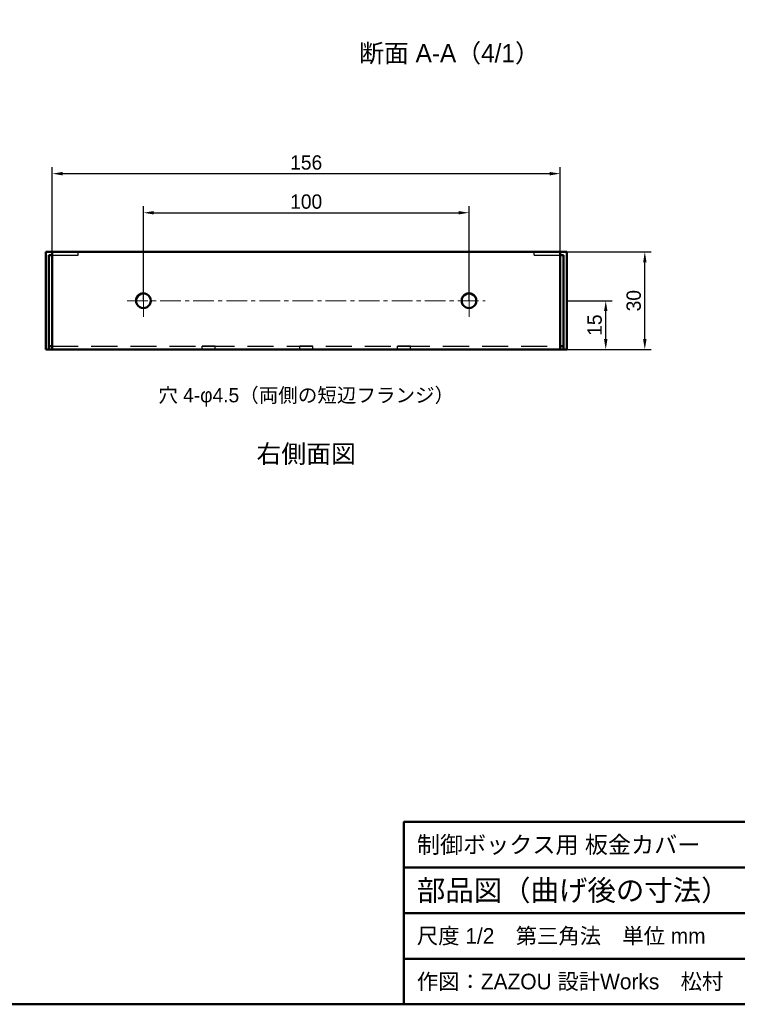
# Model space of a CAD drawing. Header units: millimetres. Extents: x 20 to 820, y 20 to 574.
# Tile 3 of 5: x 382 to 602, y 20 to 322. Entities that reach past the tile are written whole.
import ezdxf
from ezdxf.enums import TextEntityAlignment as Align

# ---------------------------------------------------------------- set-up
doc = ezdxf.new("R2010")
doc.units = ezdxf.units.MM
doc.header["$LTSCALE"] = 2
doc.linetypes.add('CENTER', pattern=[5.08, 3.175, -0.635, 0.635, -0.635])
doc.linetypes.add('HIDDEN', pattern=[6, 4, -2])
for name, color, linetype, lineweight in [('かくれ線', 8, 'Continuous', 25), ('中心線', 1, 'Continuous', 18), ('図枠', 7, 'Continuous', 50), ('外形線', 7, 'Continuous', 50), ('寸法', 2, 'Continuous', 13), ('文字', 7, 'Continuous', 18)]:
    doc.layers.add(name, color=color, linetype=linetype, lineweight=lineweight)
doc.styles.add('JP', font='ipag.ttf')
doc.styles.add('OpenSansCondensed-Light', font='OpenSansCondensed-Light.ttf')
doc.dimstyles.new('EZDXF', dxfattribs={"dimtxt": 0.25, "dimasz": 0.175, "dimexe": 0.375, "dimexo": 0.125, "dimgap": 0.1, "dimtad": 1, "dimlfac": 100, "dimzin": 12, "dimdsep": 46, "dimtxsty": 'OpenSansCondensed-Light', "dimblk": 'ARCHTICK', "dimcen": 2.5, "dimazin": 3, "dimtfac": 0.5, "dimtmove": 2, "dimatfit": 3})

# ---------------------------------------------------------------- blocks, each defined once
blk = doc.blocks.new('_CLOSEDFILLED')
at = {"color": 0, "linetype": 'BYBLOCK'}
blk.add_solid([(-1, 0.164), (0, 0), (-1, -0.164)], dxfattribs=at)
blk = doc.blocks.new('*D11')
for p, q in [((420, 236), (420, 265)), ((423.2, 263), (516.8, 263)), ((520, 236), (520, 265))]:
    blk.add_line(p, q)
at = {"layer": 'Defpoints'}
for p in [(420, 263), (420, 236), (520, 236)]:
    blk.add_point(p, dxfattribs=at)
at = {"layer": '寸法', "xscale": 3.2, "yscale": 3.2, "rotation": 180}
blk.add_blockref('_CLOSEDFILLED', (420, 263), dxfattribs=at)
at = {"layer": '寸法', "xscale": 3.2, "yscale": 3.2}
blk.add_blockref('_CLOSEDFILLED', (520, 263), dxfattribs=at)
at = {"layer": '寸法', "insert": (470, 266.4), "char_height": 4.4, "attachment_point": 5, "style": 'JP'}
blk.add_mtext('100', dxfattribs=at)
blk = doc.blocks.new('*D12')
for p, q in [((392, 251), (392, 277)), ((548, 251), (548, 277)), ((395.2, 275), (544.8, 275))]:
    blk.add_line(p, q)
at = {"layer": 'Defpoints'}
for p in [(392, 275), (392, 251), (548, 251)]:
    blk.add_point(p, dxfattribs=at)
at = {"layer": '寸法', "xscale": 3.2, "yscale": 3.2, "rotation": 180}
blk.add_blockref('_CLOSEDFILLED', (392, 275), dxfattribs=at)
at = {"layer": '寸法', "xscale": 3.2, "yscale": 3.2}
blk.add_blockref('_CLOSEDFILLED', (548, 275), dxfattribs=at)
at = {"layer": '寸法', "insert": (470, 278.4), "char_height": 4.4, "attachment_point": 5, "style": 'JP'}
blk.add_mtext('156', dxfattribs=at)
blk = doc.blocks.new('*D13')
for p, q in [((550, 236), (564, 236)), ((562, 224.2), (562, 232.8)), ((550, 221), (564, 221))]:
    blk.add_line(p, q)
at = {"layer": 'Defpoints'}
for p in [(550, 236), (550, 221), (562, 221)]:
    blk.add_point(p, dxfattribs=at)
at = {"layer": '寸法', "xscale": 3.2, "yscale": 3.2}
for p, rotation in [((562, 236), 90), ((562, 221), 270)]:
    blk.add_blockref('_CLOSEDFILLED', p, dxfattribs=dict(at, rotation=rotation))
at = {"layer": '寸法', "insert": (558.6, 228.5), "char_height": 4.4, "attachment_point": 5, "rotation": 90, "style": 'JP'}
blk.add_mtext('15', dxfattribs=at)
blk = doc.blocks.new('*D14')
for p, q in [((550, 251), (576, 251)), ((574, 224.2), (574, 247.8)), ((550, 221), (576, 221))]:
    blk.add_line(p, q)
at = {"layer": 'Defpoints'}
for p in [(550, 251), (550, 221), (574, 221)]:
    blk.add_point(p, dxfattribs=at)
at = {"layer": '寸法', "xscale": 3.2, "yscale": 3.2}
for p, rotation in [((574, 251), 90), ((574, 221), 270)]:
    blk.add_blockref('_CLOSEDFILLED', p, dxfattribs=dict(at, rotation=rotation))
at = {"layer": '寸法', "insert": (570.6, 236), "char_height": 4.4, "attachment_point": 5, "rotation": 90, "style": 'JP'}
blk.add_mtext('30', dxfattribs=at)

msp = doc.modelspace()

# ---------------------------------------------------------------- linework, layer by layer
at = {"layer": 'かくれ線', "linetype": 'HIDDEN'}
for points in [[(390, 221), (390, 251)], [(390, 251), (400, 251)], [(392, 222), (392, 251)], [(392, 221), (392, 251)], [(392, 251), (548, 251)], [(392, 222), (392, 251)], [(392, 251), (548, 251)], [(392, 251), (548, 251)], [(400, 251), (392, 251)], [(400, 250), (400, 251)], [(400, 250), (400, 251)], [(548, 251), (540, 251)], [(540, 250), (540, 251)], [(540, 251), (550, 251)], [(540, 250), (540, 251)], [(548, 222), (548, 251)], [(548, 222), (548, 251)], [(548, 221), (548, 251)], [(550, 221), (550, 251)], [(391, 222), (391, 250)], [(391, 250), (400, 250)], [(392, 250), (400, 250)], [(540, 250), (548, 250)], [(540, 250), (549, 250)], [(549, 222), (549, 250)], [(422.25, 236), (422.1733, 235.4177), (421.9486, 234.875), (421.591, 234.409), (421.125, 234.0514), (420.5823, 233.8267), (420, 233.75), (419.4177, 233.8267), (418.875, 234.0514), (418.409, 234.409), (418.0514, 234.875), (417.8267, 235.4177), (417.75, 236), (417.8267, 236.5823), (418.0514, 237.125), (418.409, 237.591), (418.875, 237.9486), (419.4177, 238.1733), (420, 238.25), (420.5823, 238.1733), (421.125, 237.9486), (421.591, 237.591), (421.9486, 237.125), (422.1733, 236.5823), (422.25, 236)], [(422.25, 236), (422.1733, 236.5823), (421.9486, 237.125), (421.591, 237.591), (421.125, 237.9486), (420.5823, 238.1733), (420, 238.25), (419.4177, 238.1733), (418.875, 237.9486), (418.409, 237.591), (418.0514, 237.125), (417.8267, 236.5823), (417.75, 236), (417.8267, 235.4177), (418.0514, 234.875), (418.409, 234.409), (418.875, 234.0514), (419.4177, 233.8267), (420, 233.75), (420.5823, 233.8267), (421.125, 234.0514), (421.591, 234.409), (421.9486, 234.875), (422.1733, 235.4177), (422.25, 236)], [(422.25, 236), (422.1733, 236.5823), (421.9486, 237.125), (421.591, 237.591), (421.125, 237.9486), (420.5823, 238.1733), (420, 238.25), (419.4177, 238.1733), (418.875, 237.9486), (418.409, 237.591), (418.0514, 237.125), (417.8267, 236.5823), (417.75, 236), (417.8267, 235.4177), (418.0514, 234.875), (418.409, 234.409), (418.875, 234.0514), (419.4177, 233.8267), (420, 233.75), (420.5823, 233.8267), (421.125, 234.0514), (421.591, 234.409), (421.9486, 234.875), (422.1733, 235.4177), (422.25, 236)], [(522.25, 236), (522.1733, 235.4177), (521.9486, 234.875), (521.591, 234.409), (521.125, 234.0514), (520.5823, 233.8267), (520, 233.75), (519.4177, 233.8267), (518.875, 234.0514), (518.409, 234.409), (518.0514, 234.875), (517.8267, 235.4177), (517.75, 236), (517.8267, 236.5823), (518.0514, 237.125), (518.409, 237.591), (518.875, 237.9486), (519.4177, 238.1733), (520, 238.25), (520.5823, 238.1733), (521.125, 237.9486), (521.591, 237.591), (521.9486, 237.125), (522.1733, 236.5823), (522.25, 236)], [(522.25, 236), (522.1733, 236.5823), (521.9486, 237.125), (521.591, 237.591), (521.125, 237.9486), (520.5823, 238.1733), (520, 238.25), (519.4177, 238.1733), (518.875, 237.9486), (518.409, 237.591), (518.0514, 237.125), (517.8267, 236.5823), (517.75, 236), (517.8267, 235.4177), (518.0514, 234.875), (518.409, 234.409), (518.875, 234.0514), (519.4177, 233.8267), (520, 233.75), (520.5823, 233.8267), (521.125, 234.0514), (521.591, 234.409), (521.9486, 234.875), (522.1733, 235.4177), (522.25, 236)], [(522.25, 236), (522.1733, 236.5823), (521.9486, 237.125), (521.591, 237.591), (521.125, 237.9486), (520.5823, 238.1733), (520, 238.25), (519.4177, 238.1733), (518.875, 237.9486), (518.409, 237.591), (518.0514, 237.125), (517.8267, 236.5823), (517.75, 236), (517.8267, 235.4177), (518.0514, 234.875), (518.409, 234.409), (518.875, 234.0514), (519.4177, 233.8267), (520, 233.75), (520.5823, 233.8267), (521.125, 234.0514), (521.591, 234.409), (521.9486, 234.875), (522.1733, 235.4177), (522.25, 236)], [(390, 221), (391, 221)], [(391, 222), (392, 222)], [(391, 221), (391, 222)], [(391, 221), (391, 222)], [(391, 221), (391, 222)], [(391, 221), (392, 221)], [(392, 221), (392, 222)], [(392, 222), (548, 222)], [(392, 222), (548, 222)], [(392, 221), (392, 222)], [(392, 221), (548, 221)], [(438, 222), (438.1667, 222), (438.3333, 222), (438.5, 222), (438.6667, 222), (438.8333, 222), (439, 222), (439.1667, 222), (439.3333, 222), (439.5, 222), (439.6667, 222), (439.8333, 222), (440, 222), (440.1667, 222), (440.3333, 222), (440.5, 222), (440.6667, 222), (440.8333, 222), (441, 222), (441.1667, 222), (441.3333, 222), (441.5, 222), (441.6667, 222), (441.8333, 222), (442, 222)], [(442, 222), (441.8333, 222), (441.6667, 222), (441.5, 222), (441.3333, 222), (441.1667, 222), (441, 222), (440.8333, 222), (440.6667, 222), (440.5, 222), (440.3333, 222), (440.1667, 222), (440, 222), (439.8333, 222), (439.6667, 222), (439.5, 222), (439.3333, 222), (439.1667, 222), (439, 222), (438.8333, 222), (438.6667, 222), (438.5, 222), (438.3333, 222), (438.1667, 222), (438, 222)], [(438, 222), (438.1667, 222), (438.3333, 222), (438.5, 222), (438.6667, 222), (438.8333, 222), (439, 222), (439.1667, 222), (439.3333, 222), (439.5, 222), (439.6667, 222), (439.8333, 222), (440, 222), (440.1667, 222), (440.3333, 222), (440.5, 222), (440.6667, 222), (440.8333, 222), (441, 222), (441.1667, 222), (441.3333, 222), (441.5, 222), (441.6667, 222), (441.8333, 222), (442, 222)], [(442, 222), (441.8333, 222), (441.6667, 222), (441.5, 222), (441.3333, 222), (441.1667, 222), (441, 222), (440.8333, 222), (440.6667, 222), (440.5, 222), (440.3333, 222), (440.1667, 222), (440, 222), (439.8333, 222), (439.6667, 222), (439.5, 222), (439.3333, 222), (439.1667, 222), (439, 222), (438.8333, 222), (438.6667, 222), (438.5, 222), (438.3333, 222), (438.1667, 222), (438, 222)], [(438, 221), (438, 222)], [(438, 221), (438, 222)], [(438, 221), (438, 222)], [(438, 221), (438, 222)], [(438, 221), (438.1667, 221), (438.3333, 221), (438.5, 221), (438.6667, 221), (438.8333, 221), (439, 221), (439.1667, 221), (439.3333, 221), (439.5, 221), (439.6667, 221), (439.8333, 221), (440, 221), (440.1667, 221), (440.3333, 221), (440.5, 221), (440.6667, 221), (440.8333, 221), (441, 221), (441.1667, 221), (441.3333, 221), (441.5, 221), (441.6667, 221), (441.8333, 221), (442, 221)], [(442, 221), (441.8333, 221), (441.6667, 221), (441.5, 221), (441.3333, 221), (441.1667, 221), (441, 221), (440.8333, 221), (440.6667, 221), (440.5, 221), (440.3333, 221), (440.1667, 221), (440, 221), (439.8333, 221), (439.6667, 221), (439.5, 221), (439.3333, 221), (439.1667, 221), (439, 221), (438.8333, 221), (438.6667, 221), (438.5, 221), (438.3333, 221), (438.1667, 221), (438, 221)], [(438, 221), (438.1667, 221), (438.3333, 221), (438.5, 221), (438.6667, 221), (438.8333, 221), (439, 221), (439.1667, 221), (439.3333, 221), (439.5, 221), (439.6667, 221), (439.8333, 221), (440, 221), (440.1667, 221), (440.3333, 221), (440.5, 221), (440.6667, 221), (440.8333, 221), (441, 221), (441.1667, 221), (441.3333, 221), (441.5, 221), (441.6667, 221), (441.8333, 221), (442, 221)], [(442, 221), (441.8333, 221), (441.6667, 221), (441.5, 221), (441.3333, 221), (441.1667, 221), (441, 221), (440.8333, 221), (440.6667, 221), (440.5, 221), (440.3333, 221), (440.1667, 221), (440, 221), (439.8333, 221), (439.6667, 221), (439.5, 221), (439.3333, 221), (439.1667, 221), (439, 221), (438.8333, 221), (438.6667, 221), (438.5, 221), (438.3333, 221), (438.1667, 221), (438, 221)], [(442, 221), (442, 222)], [(442, 221), (442, 222)], [(442, 221), (442, 222)], [(442, 221), (442, 222)], [(468, 222), (468.1667, 222), (468.3333, 222), (468.5, 222), (468.6667, 222), (468.8333, 222), (469, 222), (469.1667, 222), (469.3333, 222), (469.5, 222), (469.6667, 222), (469.8333, 222), (470, 222), (470.1667, 222), (470.3333, 222), (470.5, 222), (470.6667, 222), (470.8333, 222), (471, 222), (471.1667, 222), (471.3333, 222), (471.5, 222), (471.6667, 222), (471.8333, 222), (472, 222)], [(472, 222), (471.8333, 222), (471.6667, 222), (471.5, 222), (471.3333, 222), (471.1667, 222), (471, 222), (470.8333, 222), (470.6667, 222), (470.5, 222), (470.3333, 222), (470.1667, 222), (470, 222), (469.8333, 222), (469.6667, 222), (469.5, 222), (469.3333, 222), (469.1667, 222), (469, 222), (468.8333, 222), (468.6667, 222), (468.5, 222), (468.3333, 222), (468.1667, 222), (468, 222)], [(468, 222), (468.1667, 222), (468.3333, 222), (468.5, 222), (468.6667, 222), (468.8333, 222), (469, 222), (469.1667, 222), (469.3333, 222), (469.5, 222), (469.6667, 222), (469.8333, 222), (470, 222), (470.1667, 222), (470.3333, 222), (470.5, 222), (470.6667, 222), (470.8333, 222), (471, 222), (471.1667, 222), (471.3333, 222), (471.5, 222), (471.6667, 222), (471.8333, 222), (472, 222)], [(472, 222), (471.8333, 222), (471.6667, 222), (471.5, 222), (471.3333, 222), (471.1667, 222), (471, 222), (470.8333, 222), (470.6667, 222), (470.5, 222), (470.3333, 222), (470.1667, 222), (470, 222), (469.8333, 222), (469.6667, 222), (469.5, 222), (469.3333, 222), (469.1667, 222), (469, 222), (468.8333, 222), (468.6667, 222), (468.5, 222), (468.3333, 222), (468.1667, 222), (468, 222)], [(468, 221), (468, 222)], [(468, 221), (468, 222)], [(468, 221), (468, 222)], [(468, 221), (468, 222)], [(468, 221), (468.1667, 221), (468.3333, 221), (468.5, 221), (468.6667, 221), (468.8333, 221), (469, 221), (469.1667, 221), (469.3333, 221), (469.5, 221), (469.6667, 221), (469.8333, 221), (470, 221), (470.1667, 221), (470.3333, 221), (470.5, 221), (470.6667, 221), (470.8333, 221), (471, 221), (471.1667, 221), (471.3333, 221), (471.5, 221), (471.6667, 221), (471.8333, 221), (472, 221)], [(472, 221), (471.8333, 221), (471.6667, 221), (471.5, 221), (471.3333, 221), (471.1667, 221), (471, 221), (470.8333, 221), (470.6667, 221), (470.5, 221), (470.3333, 221), (470.1667, 221), (470, 221), (469.8333, 221), (469.6667, 221), (469.5, 221), (469.3333, 221), (469.1667, 221), (469, 221), (468.8333, 221), (468.6667, 221), (468.5, 221), (468.3333, 221), (468.1667, 221), (468, 221)], [(468, 221), (468.1667, 221), (468.3333, 221), (468.5, 221), (468.6667, 221), (468.8333, 221), (469, 221), (469.1667, 221), (469.3333, 221), (469.5, 221), (469.6667, 221), (469.8333, 221), (470, 221), (470.1667, 221), (470.3333, 221), (470.5, 221), (470.6667, 221), (470.8333, 221), (471, 221), (471.1667, 221), (471.3333, 221), (471.5, 221), (471.6667, 221), (471.8333, 221), (472, 221)], [(472, 221), (471.8333, 221), (471.6667, 221), (471.5, 221), (471.3333, 221), (471.1667, 221), (471, 221), (470.8333, 221), (470.6667, 221), (470.5, 221), (470.3333, 221), (470.1667, 221), (470, 221), (469.8333, 221), (469.6667, 221), (469.5, 221), (469.3333, 221), (469.1667, 221), (469, 221), (468.8333, 221), (468.6667, 221), (468.5, 221), (468.3333, 221), (468.1667, 221), (468, 221)], [(472, 221), (472, 222)], [(472, 221), (472, 222)], [(472, 221), (472, 222)], [(472, 221), (472, 222)], [(498, 222), (498.1667, 222), (498.3333, 222), (498.5, 222), (498.6667, 222), (498.8333, 222), (499, 222), (499.1667, 222), (499.3333, 222), (499.5, 222), (499.6667, 222), (499.8333, 222), (500, 222), (500.1667, 222), (500.3333, 222), (500.5, 222), (500.6667, 222), (500.8333, 222), (501, 222), (501.1667, 222), (501.3333, 222), (501.5, 222), (501.6667, 222), (501.8333, 222), (502, 222)], [(502, 222), (501.8333, 222), (501.6667, 222), (501.5, 222), (501.3333, 222), (501.1667, 222), (501, 222), (500.8333, 222), (500.6667, 222), (500.5, 222), (500.3333, 222), (500.1667, 222), (500, 222), (499.8333, 222), (499.6667, 222), (499.5, 222), (499.3333, 222), (499.1667, 222), (499, 222), (498.8333, 222), (498.6667, 222), (498.5, 222), (498.3333, 222), (498.1667, 222), (498, 222)], [(498, 222), (498.1667, 222), (498.3333, 222), (498.5, 222), (498.6667, 222), (498.8333, 222), (499, 222), (499.1667, 222), (499.3333, 222), (499.5, 222), (499.6667, 222), (499.8333, 222), (500, 222), (500.1667, 222), (500.3333, 222), (500.5, 222), (500.6667, 222), (500.8333, 222), (501, 222), (501.1667, 222), (501.3333, 222), (501.5, 222), (501.6667, 222), (501.8333, 222), (502, 222)], [(502, 222), (501.8333, 222), (501.6667, 222), (501.5, 222), (501.3333, 222), (501.1667, 222), (501, 222), (500.8333, 222), (500.6667, 222), (500.5, 222), (500.3333, 222), (500.1667, 222), (500, 222), (499.8333, 222), (499.6667, 222), (499.5, 222), (499.3333, 222), (499.1667, 222), (499, 222), (498.8333, 222), (498.6667, 222), (498.5, 222), (498.3333, 222), (498.1667, 222), (498, 222)], [(498, 221), (498, 222)], [(498, 221), (498, 222)], [(498, 221), (498, 222)], [(498, 221), (498, 222)], [(498, 221), (498.1667, 221), (498.3333, 221), (498.5, 221), (498.6667, 221), (498.8333, 221), (499, 221), (499.1667, 221), (499.3333, 221), (499.5, 221), (499.6667, 221), (499.8333, 221), (500, 221), (500.1667, 221), (500.3333, 221), (500.5, 221), (500.6667, 221), (500.8333, 221), (501, 221), (501.1667, 221), (501.3333, 221), (501.5, 221), (501.6667, 221), (501.8333, 221), (502, 221)], [(502, 221), (501.8333, 221), (501.6667, 221), (501.5, 221), (501.3333, 221), (501.1667, 221), (501, 221), (500.8333, 221), (500.6667, 221), (500.5, 221), (500.3333, 221), (500.1667, 221), (500, 221), (499.8333, 221), (499.6667, 221), (499.5, 221), (499.3333, 221), (499.1667, 221), (499, 221), (498.8333, 221), (498.6667, 221), (498.5, 221), (498.3333, 221), (498.1667, 221), (498, 221)], [(498, 221), (498.1667, 221), (498.3333, 221), (498.5, 221), (498.6667, 221), (498.8333, 221), (499, 221), (499.1667, 221), (499.3333, 221), (499.5, 221), (499.6667, 221), (499.8333, 221), (500, 221), (500.1667, 221), (500.3333, 221), (500.5, 221), (500.6667, 221), (500.8333, 221), (501, 221), (501.1667, 221), (501.3333, 221), (501.5, 221), (501.6667, 221), (501.8333, 221), (502, 221)], [(502, 221), (501.8333, 221), (501.6667, 221), (501.5, 221), (501.3333, 221), (501.1667, 221), (501, 221), (500.8333, 221), (500.6667, 221), (500.5, 221), (500.3333, 221), (500.1667, 221), (500, 221), (499.8333, 221), (499.6667, 221), (499.5, 221), (499.3333, 221), (499.1667, 221), (499, 221), (498.8333, 221), (498.6667, 221), (498.5, 221), (498.3333, 221), (498.1667, 221), (498, 221)], [(502, 221), (502, 222)], [(502, 221), (502, 222)], [(502, 221), (502, 222)], [(502, 221), (502, 222)], [(548, 222), (549, 222)], [(548, 221), (548, 222)], [(548, 221), (548, 222)], [(548, 221), (549, 221)], [(549, 221), (549, 222)], [(549, 221), (549, 222)], [(549, 221), (549, 222)], [(549, 221), (550, 221)]]:
    msp.add_lwpolyline(points, dxfattribs=at)
at = {"layer": '中心線', "linetype": 'CENTER'}
for p, q in [((420, 231), (420, 241)), ((520, 231), (520, 241)), ((415, 236), (525, 236))]:
    msp.add_line(p, q, dxfattribs=at)
at = {"layer": '図枠'}
for p, q in [((500, 62), (820, 62)), ((500, 48), (820, 48)), ((500, 34), (820, 34))]:
    msp.add_line(p, q, dxfattribs=at)
for points in [[(20, 20), (820, 20), (820, 574), (20, 574)], [(500, 20), (820, 20), (820, 76), (500, 76)]]:
    msp.add_lwpolyline(points, close=True, dxfattribs=at)
at = {"layer": '外形線'}
for points in [[(390, 221), (390, 251)], [(392, 251), (390, 251)], [(392, 221), (392, 251)], [(392, 251), (548, 251)], [(548, 221), (548, 251)], [(550, 251), (548, 251)], [(550, 221), (550, 251)], [(391, 222), (391, 250)], [(391, 250), (392, 250)], [(548, 250), (549, 250)], [(549, 222), (549, 250)], [(422.25, 236), (422.1733, 235.4177), (421.9486, 234.875), (421.591, 234.409), (421.125, 234.0514), (420.5823, 233.8267), (420, 233.75), (419.4177, 233.8267), (418.875, 234.0514), (418.409, 234.409), (418.0514, 234.875), (417.8267, 235.4177), (417.75, 236), (417.8267, 236.5823), (418.0514, 237.125), (418.409, 237.591), (418.875, 237.9486), (419.4177, 238.1733), (420, 238.25), (420.5823, 238.1733), (421.125, 237.9486), (421.591, 237.591), (421.9486, 237.125), (422.1733, 236.5823), (422.25, 236)], [(522.25, 236), (522.1733, 235.4177), (521.9486, 234.875), (521.591, 234.409), (521.125, 234.0514), (520.5823, 233.8267), (520, 233.75), (519.4177, 233.8267), (518.875, 234.0514), (518.409, 234.409), (518.0514, 234.875), (517.8267, 235.4177), (517.75, 236), (517.8267, 236.5823), (518.0514, 237.125), (518.409, 237.591), (518.875, 237.9486), (519.4177, 238.1733), (520, 238.25), (520.5823, 238.1733), (521.125, 237.9486), (521.591, 237.591), (521.9486, 237.125), (522.1733, 236.5823), (522.25, 236)], [(390, 221), (391, 221)], [(391, 222), (392, 222)], [(391, 221), (391, 222)], [(391, 221), (392, 221)], [(392, 221), (548, 221)], [(548, 222), (549, 222)], [(548, 221), (549, 221)], [(549, 221), (549, 222)], [(549, 221), (550, 221)]]:
    msp.add_lwpolyline(points, dxfattribs=at)

# ---------------------------------------------------------------- texts
at = {"layer": '文字', "style": 'JP'}
for s, height, p in [('断面 A-A（4/1）', 5.6, (514, 312)), ('穴 4-φ4.5（両側の短辺フランジ）', 4.4, (470, 207)), ('右側面図', 5.6, (470, 189))]:
    msp.add_text(s, height=height, dxfattribs=at).set_placement(p, align=Align.MIDDLE_CENTER)
for s, height, p in [('制御ボックス用 板金カバー', 5.2, (504, 69)), ('部品図（曲げ後の寸法）', 6.4, (504, 55)), ('尺度 1/2\u3000第三角法\u3000単位 mm', 4.8, (504, 41)), ('作図：ZAZOU 設計Works\u3000松村', 4.8, (504, 27))]:
    msp.add_text(s, height=height, dxfattribs=at).set_placement(p, align=Align.MIDDLE_LEFT)

# ---------------------------------------------------------------- dimensions: what is measured, and where the dimension line sits
at = {"layer": '寸法'}
for base, p1, p2, text, picture, middle in [((392, 275), (392, 251), (548, 251), '156', '*D12', (470, 278.4)), ((420, 263), (420, 236), (520, 236), '100', '*D11', (470, 266.4))]:
    dim = msp.add_linear_dim(base=base, p1=p1, p2=p2, text=text, dimstyle='EZDXF', override={"dimtxt": 4.4, "dimasz": 3.2, "dimexe": 2, "dimexo": 0, "dimgap": 1.2, "dimtad": 1, "dimdec": 1, "dimzin": 8, "dimtxsty": 'JP', "dimtsz": 0, "dimlwd": -1, "dimlwe": -1}, dxfattribs=at)
    dim.commit()
    dim.dimension.update_dxf_attribs({"geometry": picture, "text_midpoint": middle})
for base, p2, text, picture, middle in [((574, 221), (550, 251), '30', '*D14', (570.6, 236)), ((562, 221), (550, 236), '15', '*D13', (558.6, 228.5))]:
    dim = msp.add_linear_dim(base=base, p1=(550, 221), p2=p2, angle=90, text=text, dimstyle='EZDXF', override={"dimtxt": 4.4, "dimasz": 3.2, "dimexe": 2, "dimexo": 0, "dimgap": 1.2, "dimtad": 1, "dimdec": 1, "dimzin": 8, "dimtxsty": 'JP', "dimtsz": 0, "dimlwd": -1, "dimlwe": -1}, dxfattribs=at)
    dim.commit()
    dim.dimension.update_dxf_attribs({"geometry": picture, "text_midpoint": middle})

doc.saveas('drawing.dxf')
